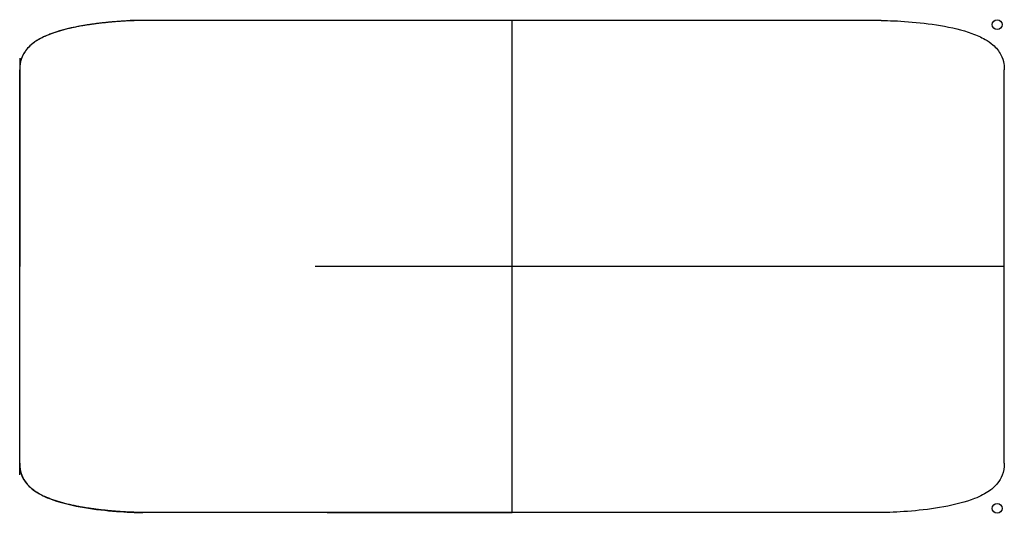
# Model space of a CAD drawing. Header units: centimetres. Extents: x -25 to 55, y -0.1 to 40.1.
import ezdxf

# ---------------------------------------------------------------- set-up
doc = ezdxf.new("R2010")
doc.units = ezdxf.units.CM
doc.header["$MEASUREMENT"] = 0
doc.layers.add('Vincentsheppard_Olaf80 v1_Sketch1', color=7, linetype='Continuous')
doc.layers.add('Vincentsheppard_Olaf80 v1_Sketch2', color=7, linetype='Continuous')

msp = doc.modelspace()

# ---------------------------------------------------------------- linework, layer by layer
at = {"layer": 'Vincentsheppard_Olaf80 v1_Sketch1'}
for p, q in [((-13.98, 40), (-16.02, 40)), ((0, 40), (-15, 40)), ((15, 40), (0, 40)), ((15, 0), (15, 40)), ((-25, 36.939), (-25, 35.061)), ((-25, 36), (-25, 20)), ((-25, 36), (-25, 20)), ((-25, 4), (-25, 20)), ((-25, 4), (-25, 20)), ((-25, 3.061), (-25, 4.939)), ((-13.98, 0), (-16.02, 0)), ((0, 0), (-15.002, 0)), ((0, 0), (-15, 0)), ((0, 0), (15, 0))]:
    msp.add_line(p, q, dxfattribs=at)
for points in [[(-15, 40), (-15.383, 40), (-16.211, 39.981), (-17.64, 39.897), (-19.823, 39.663), (-22.522, 39.076), (-24.173, 38.222), (-24.85, 37.257), (-25, 36.447), (-25, 36)], [(-15, 0), (-15.383, 0), (-16.211, 0.019), (-17.64, 0.103), (-19.823, 0.337), (-22.522, 0.924), (-24.173, 1.778), (-24.85, 2.743), (-25, 3.553), (-25, 4)]]:
    msp.add_open_spline(points, degree=5, dxfattribs=at)
msp.add_point((0, 0), dxfattribs=at)
at = {"layer": 'Vincentsheppard_Olaf80 v1_Sketch2'}
for p, q in [((45, 40), (-15, 40)), ((-25, 4), (-25, 36)), ((55, 4), (55, 36)), ((55, 20), (-1, 20)), ((45.002, 0), (-15.002, 0))]:
    msp.add_line(p, q, dxfattribs=at)
for centre in [(54.419, 39.669), (54.419, 0.331)]:
    msp.add_circle(centre, 0.4, dxfattribs=at)
for points, knots in [([(-15, 40), (-15.638, 40), (-16.385, 39.969), (-18.03, 39.839), (-18.925, 39.739), (-20.704, 39.438), (-21.586, 39.237), (-22.752, 38.815), (-23.114, 38.654), (-23.67, 38.333), (-23.883, 38.185), (-24.344, 37.786), (-24.564, 37.519), (-24.839, 36.989), (-24.92, 36.741), (-24.988, 36.321), (-25, 36.164), (-25, 36)], [0, 0, 0, 0, 0.2, 0.2, 0.4, 0.4, 0.6, 0.6, 0.7, 0.7, 0.772394, 0.772394, 0.877185, 0.877185, 0.956022, 0.956022, 1, 1, 1, 1]), ([(45, 40), (45.638, 40), (46.385, 39.969), (48.03, 39.839), (48.925, 39.739), (50.704, 39.438), (51.586, 39.237), (52.752, 38.815), (53.114, 38.654), (53.67, 38.333), (53.883, 38.185), (54.344, 37.786), (54.564, 37.519), (54.839, 36.989), (54.92, 36.741), (54.988, 36.321), (55, 36.164), (55, 36)], [0, 0, 0, 0, 0.2, 0.2, 0.4, 0.4, 0.6, 0.6, 0.7, 0.7, 0.772394, 0.772394, 0.877185, 0.877185, 0.956022, 0.956022, 1, 1, 1, 1]), ([(-25, 4), (-25, 3.646), (-24.943, 3.323), (-24.74, 2.791), (-24.613, 2.572), (-24.275, 2.149), (-24.056, 1.949), (-23.457, 1.52), (-23.045, 1.31), (-21.837, 0.833), (-20.967, 0.619), (-19.193, 0.297), (-18.292, 0.189), (-16.62, 0.044), (-15.853, 0.007), (-15.129, 0), (-15.065, 0), (-15.002, 0)], [-1, -1, -1, -1, -0.9048898, -0.9048898, -0.8268826, -0.8268826, -0.7401124, -0.7401124, -0.61985, -0.61985, -0.4198993, -0.4198993, -0.2199486, -0.2199486, -0.0199979, -0.0199979, -0.0002465, -0.0002465, -0.0002465, -0.0002465]), ([(55, 4), (55, 3.646), (54.943, 3.323), (54.74, 2.791), (54.613, 2.572), (54.275, 2.149), (54.056, 1.949), (53.457, 1.52), (53.045, 1.31), (51.837, 0.833), (50.967, 0.619), (49.193, 0.297), (48.292, 0.189), (46.62, 0.044), (45.853, 0.007), (45.129, 0), (45.065, 0), (45.002, 0)], [-1, -1, -1, -1, -0.9048898, -0.9048898, -0.8268826, -0.8268826, -0.7401124, -0.7401124, -0.61985, -0.61985, -0.4198993, -0.4198993, -0.2199486, -0.2199486, -0.0199979, -0.0199979, -0.0002465, -0.0002465, -0.0002465, -0.0002465])]:
    msp.add_open_spline(points, degree=3, knots=knots, dxfattribs=at)
msp.add_point((0, 0), dxfattribs=at)

doc.saveas('drawing.dxf')
